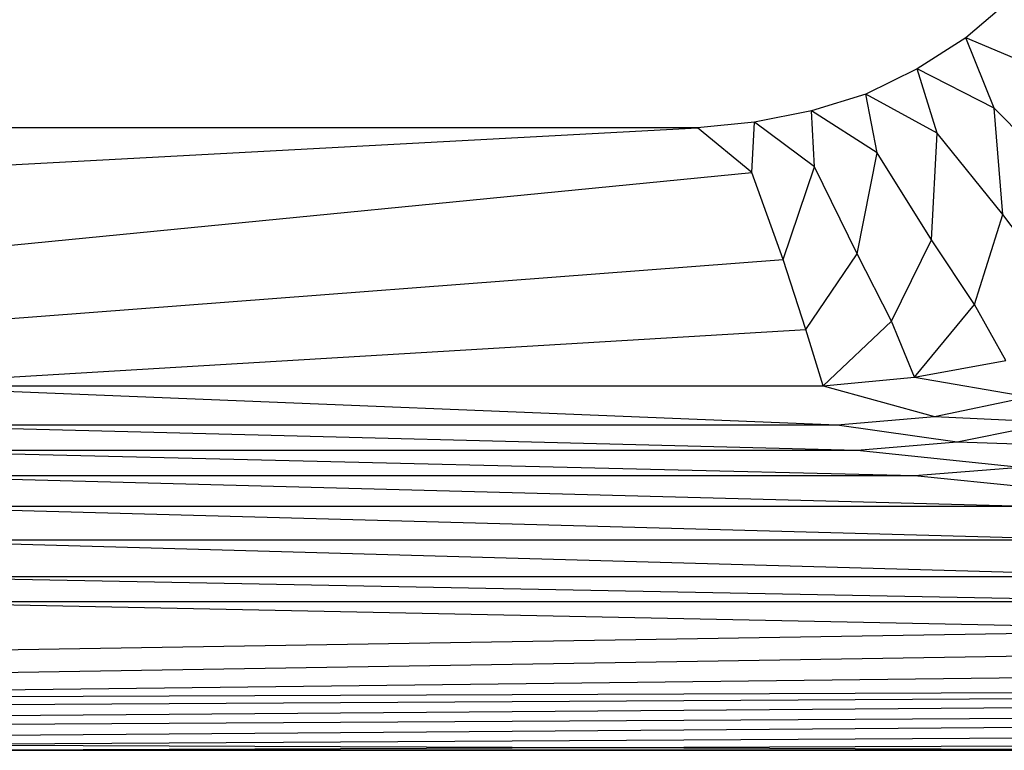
# Model space of a CAD drawing. Extents: x 0 to 1.9, y 0 to 0.8.
# Tile 8 of 15: x 1.01 to 1.38, y 0 to 0.28. Entities that reach past the tile are written whole.
import ezdxf

# ---------------------------------------------------------------- set-up
doc = ezdxf.new("R2010")
doc.units = 0
doc.layers.add('L2_CETUS_BQ190CEU7V_WANNE___REP', color=7, linetype='CONTINUOUS')
doc.layers.add('L3_CETUS_BQ190CEU7V_VER___REPLA', color=7, linetype='CONTINUOUS')

msp = doc.modelspace()

# ---------------------------------------------------------------- linework, layer by layer
at = {"layer": 'L2_CETUS_BQ190CEU7V_WANNE___REP', "color": 8}
for points, invisible_edges in [([(1.38429, 0.2848, 0.145), (1.368, 0.270933, 0.145), (0.95, 0.4, 0.145), (1.38429, 0.2848, 0.145)], 14), ([(1.368, 0.270933, 0.145), (1.34954, 0.2592, 0.145), (0.95, 0.4, 0.145), (1.368, 0.270933, 0.145)], 14), ([(1.34954, 0.2592, 0.145), (1.33, 0.2496, 0.145), (0.95, 0.4, 0.145), (1.34954, 0.2592, 0.145)], 14), ([(1.33, 0.2496, 0.145), (1.30937, 0.2432, 0.145), (0.95, 0.4, 0.145), (1.33, 0.2496, 0.145)], 14), ([(1.30937, 0.2432, 0.145), (1.28766, 0.238933, 0.145), (0.95, 0.4, 0.145), (1.30937, 0.2432, 0.145)], 14), ([(1.28766, 0.238933, 0.145), (1.26594, 0.2368, 0.145), (0.95, 0.4, 0.145), (1.28766, 0.238933, 0.145)], 14), ([(1.26594, 0.2368, 0.145), (0.95, 0.2368, 0.145), (0.95, 0.4, 0.145), (1.26594, 0.2368, 0.145)], 14), ([(1.38429, 0.2848, 0.145), (1.3984, 0.258133, 0.148), (1.368, 0.270933, 0.145), (1.38429, 0.2848, 0.145)], 13), ([(1.368, 0.270933, 0.145), (1.37886, 0.244267, 0.148), (1.34954, 0.2592, 0.145), (1.368, 0.270933, 0.145)], 13), ([(1.37886, 0.244267, 0.148), (1.368, 0.270933, 0.145), (1.3984, 0.258133, 0.148), (1.37886, 0.244267, 0.148)], 14), ([(1.34954, 0.2592, 0.145), (1.35714, 0.234667, 0.148), (1.33, 0.2496, 0.145), (1.34954, 0.2592, 0.145)], 13), ([(1.35714, 0.234667, 0.148), (1.34954, 0.2592, 0.145), (1.37886, 0.244267, 0.148), (1.35714, 0.234667, 0.148)], 14), ([(1.3984, 0.258133, 0.148), (1.40709, 0.215467, 0.16), (1.37886, 0.244267, 0.148), (1.3984, 0.258133, 0.148)], 13), ([(1.33, 0.2496, 0.145), (1.33434, 0.2272, 0.148), (1.30937, 0.2432, 0.145), (1.33, 0.2496, 0.145)], 13), ([(1.33434, 0.2272, 0.148), (1.33, 0.2496, 0.145), (1.35714, 0.234667, 0.148), (1.33434, 0.2272, 0.148)], 14), ([(1.37886, 0.244267, 0.148), (1.38211, 0.203733, 0.16), (1.35714, 0.234667, 0.148), (1.37886, 0.244267, 0.148)], 13), ([(1.38211, 0.203733, 0.16), (1.37886, 0.244267, 0.148), (1.40709, 0.215467, 0.16), (1.38211, 0.203733, 0.16)], 14), ([(1.30937, 0.2432, 0.145), (1.31046, 0.221867, 0.148), (1.28766, 0.238933, 0.145), (1.30937, 0.2432, 0.145)], 13), ([(1.31046, 0.221867, 0.148), (1.30937, 0.2432, 0.145), (1.33434, 0.2272, 0.148), (1.31046, 0.221867, 0.148)], 14), ([(1.26594, 0.2368, 0.145), (0.95, 0.219733, 0.148), (0.95, 0.2368, 0.145), (1.26594, 0.2368, 0.145)], 13), ([(0.95, 0.219733, 0.148), (1.26594, 0.2368, 0.145), (1.28657, 0.219733, 0.148), (0.95, 0.219733, 0.148)], 14), ([(1.28766, 0.238933, 0.145), (1.28657, 0.219733, 0.148), (1.26594, 0.2368, 0.145), (1.28766, 0.238933, 0.145)], 13), ([(1.28657, 0.219733, 0.148), (1.28766, 0.238933, 0.145), (1.31046, 0.221867, 0.148), (1.28657, 0.219733, 0.148)], 14), ([(1.35714, 0.234667, 0.148), (1.35497, 0.194133, 0.16), (1.33434, 0.2272, 0.148), (1.35714, 0.234667, 0.148)], 13), ([(1.35497, 0.194133, 0.16), (1.35714, 0.234667, 0.148), (1.38211, 0.203733, 0.16), (1.35497, 0.194133, 0.16)], 14), ([(1.33434, 0.2272, 0.148), (1.32674, 0.1888, 0.16), (1.31046, 0.221867, 0.148), (1.33434, 0.2272, 0.148)], 13), ([(1.32674, 0.1888, 0.16), (1.33434, 0.2272, 0.148), (1.35497, 0.194133, 0.16), (1.32674, 0.1888, 0.16)], 14), ([(1.31046, 0.221867, 0.148), (1.29851, 0.186667, 0.16), (1.28657, 0.219733, 0.148), (1.31046, 0.221867, 0.148)], 13), ([(1.29851, 0.186667, 0.16), (1.31046, 0.221867, 0.148), (1.32674, 0.1888, 0.16), (1.29851, 0.186667, 0.16)], 14), ([(1.28657, 0.219733, 0.148), (0.95, 0.186667, 0.16), (0.95, 0.219733, 0.148), (1.28657, 0.219733, 0.148)], 13), ([(0.95, 0.186667, 0.16), (1.28657, 0.219733, 0.148), (1.29851, 0.186667, 0.16), (0.95, 0.186667, 0.16)], 14), ([(1.40709, 0.215467, 0.16), (1.40057, 0.1792, 0.175), (1.38211, 0.203733, 0.16), (1.40709, 0.215467, 0.16)], 13), ([(1.38211, 0.203733, 0.16), (1.37126, 0.1696, 0.175), (1.35497, 0.194133, 0.16), (1.38211, 0.203733, 0.16)], 13), ([(1.37126, 0.1696, 0.175), (1.38211, 0.203733, 0.16), (1.40057, 0.1792, 0.175), (1.37126, 0.1696, 0.175)], 14), ([(1.35497, 0.194133, 0.16), (1.33977, 0.1632, 0.175), (1.32674, 0.1888, 0.16), (1.35497, 0.194133, 0.16)], 13), ([(1.33977, 0.1632, 0.175), (1.35497, 0.194133, 0.16), (1.37126, 0.1696, 0.175), (1.33977, 0.1632, 0.175)], 14), ([(1.32674, 0.1888, 0.16), (1.3072, 0.16, 0.175), (1.29851, 0.186667, 0.16), (1.32674, 0.1888, 0.16)], 13), ([(1.3072, 0.16, 0.175), (1.32674, 0.1888, 0.16), (1.33977, 0.1632, 0.175), (1.3072, 0.16, 0.175)], 14), ([(1.29851, 0.186667, 0.16), (0.95, 0.16, 0.175), (0.95, 0.186667, 0.16), (1.29851, 0.186667, 0.16)], 13), ([(0.95, 0.16, 0.175), (1.29851, 0.186667, 0.16), (1.3072, 0.16, 0.175), (0.95, 0.16, 0.175)], 14), ([(1.40057, 0.1792, 0.175), (1.3832, 0.148267, 0.195), (1.37126, 0.1696, 0.175), (1.40057, 0.1792, 0.175)], 13), ([(1.37126, 0.1696, 0.175), (1.34846, 0.141867, 0.195), (1.33977, 0.1632, 0.175), (1.37126, 0.1696, 0.175)], 13), ([(1.34846, 0.141867, 0.195), (1.37126, 0.1696, 0.175), (1.3832, 0.148267, 0.195), (1.34846, 0.141867, 0.195)], 14), ([(1.33977, 0.1632, 0.175), (1.31371, 0.138667, 0.195), (1.3072, 0.16, 0.175), (1.33977, 0.1632, 0.175)], 13), ([(1.31371, 0.138667, 0.195), (1.33977, 0.1632, 0.175), (1.34846, 0.141867, 0.195), (1.31371, 0.138667, 0.195)], 14), ([(1.3072, 0.16, 0.175), (0.95, 0.138667, 0.195), (0.95, 0.16, 0.175), (1.3072, 0.16, 0.175)], 13), ([(0.95, 0.138667, 0.195), (1.3072, 0.16, 0.175), (1.31371, 0.138667, 0.195), (0.95, 0.138667, 0.195)], 14), ([(1.39189, 0.1344, 0.225), (1.34846, 0.141867, 0.195), (1.3832, 0.148267, 0.195), (1.39189, 0.1344, 0.225)], 13), ([(1.31914, 0.123733, 0.225), (0.95, 0.138667, 0.195), (1.31371, 0.138667, 0.195), (1.31914, 0.123733, 0.225)], 13), ([(0.95, 0.138667, 0.195), (1.31914, 0.123733, 0.225), (0.95, 0.123733, 0.225), (0.95, 0.138667, 0.195)], 14), ([(1.35606, 0.126933, 0.225), (1.31371, 0.138667, 0.195), (1.34846, 0.141867, 0.195), (1.35606, 0.126933, 0.225)], 13), ([(1.31371, 0.138667, 0.195), (1.35606, 0.126933, 0.225), (1.31914, 0.123733, 0.225), (1.31371, 0.138667, 0.195)], 14), ([(1.34846, 0.141867, 0.195), (1.39189, 0.1344, 0.225), (1.35606, 0.126933, 0.225), (1.34846, 0.141867, 0.195)], 14), ([(1.40166, 0.1248, 0.28), (1.35606, 0.126933, 0.225), (1.39189, 0.1344, 0.225), (1.40166, 0.1248, 0.28)], 13), ([(1.32674, 0.114133, 0.28), (0.95, 0.123733, 0.225), (1.31914, 0.123733, 0.225), (1.32674, 0.114133, 0.28)], 13), ([(0.95, 0.123733, 0.225), (1.32674, 0.114133, 0.28), (0.95, 0.114133, 0.28), (0.95, 0.123733, 0.225)], 14), ([(1.36474, 0.117333, 0.28), (1.31914, 0.123733, 0.225), (1.35606, 0.126933, 0.225), (1.36474, 0.117333, 0.28)], 13), ([(1.31914, 0.123733, 0.225), (1.36474, 0.117333, 0.28), (1.32674, 0.114133, 0.28), (1.31914, 0.123733, 0.225)], 14), ([(1.35606, 0.126933, 0.225), (1.40166, 0.1248, 0.28), (1.36474, 0.117333, 0.28), (1.35606, 0.126933, 0.225)], 14), ([(1.42663, 0.1152, 0.38), (1.36474, 0.117333, 0.28), (1.40166, 0.1248, 0.28), (1.42663, 0.1152, 0.38)], 13), ([(1.38863, 0.107733, 0.38), (1.32674, 0.114133, 0.28), (1.36474, 0.117333, 0.28), (1.38863, 0.107733, 0.38)], 13), ([(1.36474, 0.117333, 0.28), (1.42663, 0.1152, 0.38), (1.38863, 0.107733, 0.38), (1.36474, 0.117333, 0.28)], 14), ([(1.34846, 0.104533, 0.38), (0.95, 0.114133, 0.28), (1.32674, 0.114133, 0.28), (1.34846, 0.104533, 0.38)], 13), ([(0.95, 0.114133, 0.28), (1.34846, 0.104533, 0.38), (0.95, 0.104533, 0.38), (0.95, 0.114133, 0.28)], 14), ([(1.32674, 0.114133, 0.28), (1.38863, 0.107733, 0.38), (1.34846, 0.104533, 0.38), (1.32674, 0.114133, 0.28)], 14), ([(1.43206, 0.096, 0.48), (1.34846, 0.104533, 0.38), (1.38863, 0.107733, 0.38), (1.43206, 0.096, 0.48)], 13), ([(1.39189, 0.0928, 0.48), (0.95, 0.104533, 0.38), (1.34846, 0.104533, 0.38), (1.39189, 0.0928, 0.48)], 13), ([(0.95, 0.104533, 0.38), (1.39189, 0.0928, 0.48), (0.95, 0.0928, 0.48), (0.95, 0.104533, 0.38)], 14), ([(1.34846, 0.104533, 0.38), (1.43206, 0.096, 0.48), (1.39189, 0.0928, 0.48), (1.34846, 0.104533, 0.38)], 14), ([(1.42229, 0.08, 0.53), (0.95, 0.0928, 0.48), (1.39189, 0.0928, 0.48), (1.42229, 0.08, 0.53)], 13), ([(0.95, 0.0928, 0.48), (1.42229, 0.08, 0.53), (0.95, 0.08, 0.53), (0.95, 0.0928, 0.48)], 14), ([(1.44183, 0.066133, 0.559), (0.95, 0.08, 0.53), (1.42229, 0.08, 0.53), (1.44183, 0.066133, 0.559)], 13), ([(0.95, 0.08, 0.53), (1.44183, 0.066133, 0.559), (0.95, 0.066133, 0.559), (0.95, 0.08, 0.53)], 14), ([(1.45703, 0.056533, 0.572), (0.95, 0.066133, 0.559), (1.44183, 0.066133, 0.559), (1.45703, 0.056533, 0.572)], 13), ([(0.95, 0.066133, 0.559), (1.45703, 0.056533, 0.572), (0.95, 0.056533, 0.572), (0.95, 0.066133, 0.559)], 14), ([(1.46789, 0.045867, 0.583), (0.95, 0.056533, 0.572), (1.45703, 0.056533, 0.572), (1.46789, 0.045867, 0.583)], 13), ([(0.95, 0.056533, 0.572), (1.46789, 0.045867, 0.583), (0.95, 0.045867, 0.583), (0.95, 0.056533, 0.572)], 14), ([(1.46789, 0.045867, 0.583), (0.95, 0.037333, 0.589), (0.95, 0.045867, 0.583), (1.46789, 0.045867, 0.583)], 13), ([(0.95, 0.037333, 0.589), (1.46789, 0.045867, 0.583), (1.47657, 0.037333, 0.589), (0.95, 0.037333, 0.589)], 14), ([(1.47657, 0.037333, 0.589), (0.95, 0.0288, 0.593), (0.95, 0.037333, 0.589), (1.47657, 0.037333, 0.589)], 13), ([(0.95, 0.0288, 0.593), (1.47657, 0.037333, 0.589), (1.48526, 0.0288, 0.593), (0.95, 0.0288, 0.593)], 14), ([(1.48526, 0.0288, 0.593), (0.95, 0.0224, 0.595), (0.95, 0.0288, 0.593), (1.48526, 0.0288, 0.593)], 13), ([(0.95, 0.0224, 0.595), (1.48526, 0.0288, 0.593), (1.49286, 0.0224, 0.595), (0.95, 0.0224, 0.595)], 14), ([(1.49286, 0.0224, 0.595), (0.95, 0.020267, 0.597), (0.95, 0.0224, 0.595), (1.49286, 0.0224, 0.595)], 13), ([(0.95, 0.020267, 0.597), (1.49286, 0.0224, 0.595), (1.49286, 0.020267, 0.597), (0.95, 0.020267, 0.597)], 14), ([(1.49286, 0.020267, 0.597), (0.95, 0.017067, 0.599), (0.95, 0.020267, 0.597), (1.49286, 0.020267, 0.597)], 13), ([(0.95, 0.017067, 0.599), (1.49286, 0.020267, 0.597), (1.49286, 0.017067, 0.599), (0.95, 0.017067, 0.599)], 14), ([(1.49286, 0.017067, 0.599), (0.95, 0.0128, 0.6), (0.95, 0.017067, 0.599), (1.49286, 0.017067, 0.599)], 13), ([(0.95, 0.0128, 0.6), (1.49286, 0.017067, 0.599), (1.49286, 0.0128, 0.6), (0.95, 0.0128, 0.6)], 14), ([(1.49286, 0.0128, 0.6), (0.95, 0.0096, 0.6), (0.95, 0.0128, 0.6), (1.49286, 0.0128, 0.6)], 13), ([(0.95, 0.0096, 0.6), (1.49286, 0.0128, 0.6), (1.49286, 0.0096, 0.6), (0.95, 0.0096, 0.6)], 14), ([(1.49286, 0.0096, 0.6), (0.95, 0.005333, 0.599), (0.95, 0.0096, 0.6), (1.49286, 0.0096, 0.6)], 13), ([(0.95, 0.005333, 0.599), (1.49286, 0.0096, 0.6), (1.49286, 0.005333, 0.599), (0.95, 0.005333, 0.599)], 14), ([(1.49286, 0.005333, 0.599), (0.95, 0.002133, 0.597), (0.95, 0.005333, 0.599), (1.49286, 0.005333, 0.599)], 13), ([(0.95, 0.002133, 0.597), (1.49286, 0.005333, 0.599), (1.49286, 0.002133, 0.597), (0.95, 0.002133, 0.597)], 14), ([(1.49286, 0, 0.582), (0.95, 0.002133, 0.58), (0.95, 0, 0.582), (1.49286, 0, 0.582)], 13), ([(0.95, 0.002133, 0.58), (1.49286, 0, 0.582), (1.49286, 0.002133, 0.58), (0.95, 0.002133, 0.58)], 14), ([(1.49286, 0.002133, 0.597), (0.95, 0, 0.595), (0.95, 0.002133, 0.597), (1.49286, 0.002133, 0.597)], 13), ([(0.95, 0, 0.595), (1.49286, 0.002133, 0.597), (1.49286, 0, 0.595), (0.95, 0, 0.595)], 14), ([(0.95, 0, 0.595), (1.49286, 0, 0.582), (0.95, 0, 0.582), (0.95, 0, 0.595)], 13), ([(1.49286, 0, 0.582), (0.95, 0, 0.595), (1.49286, 0, 0.595), (1.49286, 0, 0.582)], 14)]:
    msp.add_3dface(points, dxfattribs=dict(at, invisible_edges=invisible_edges))
at = {"layer": 'L3_CETUS_BQ190CEU7V_VER___REPLA', "color": 8}
for points, invisible_edges in [([(1.49286, 0, 0.58), (0.95, 0.002133, 0.58), (0.95, 0, 0.58), (1.49286, 0, 0.58)], 13), ([(0.95, 0.002133, 0.58), (1.49286, 0, 0.58), (1.49286, 0.002133, 0.58), (0.95, 0.002133, 0.58)], 14), ([(1.49286, 0, 0.58), (0.95, 0), (1.49286, 0), (1.49286, 0, 0.58)], 13), ([(0.95, 0), (1.49286, 0, 0.58), (0.95, 0, 0.58), (0.95, 0)], 14)]:
    msp.add_3dface(points, dxfattribs=dict(at, invisible_edges=invisible_edges))

doc.saveas('drawing.dxf')
